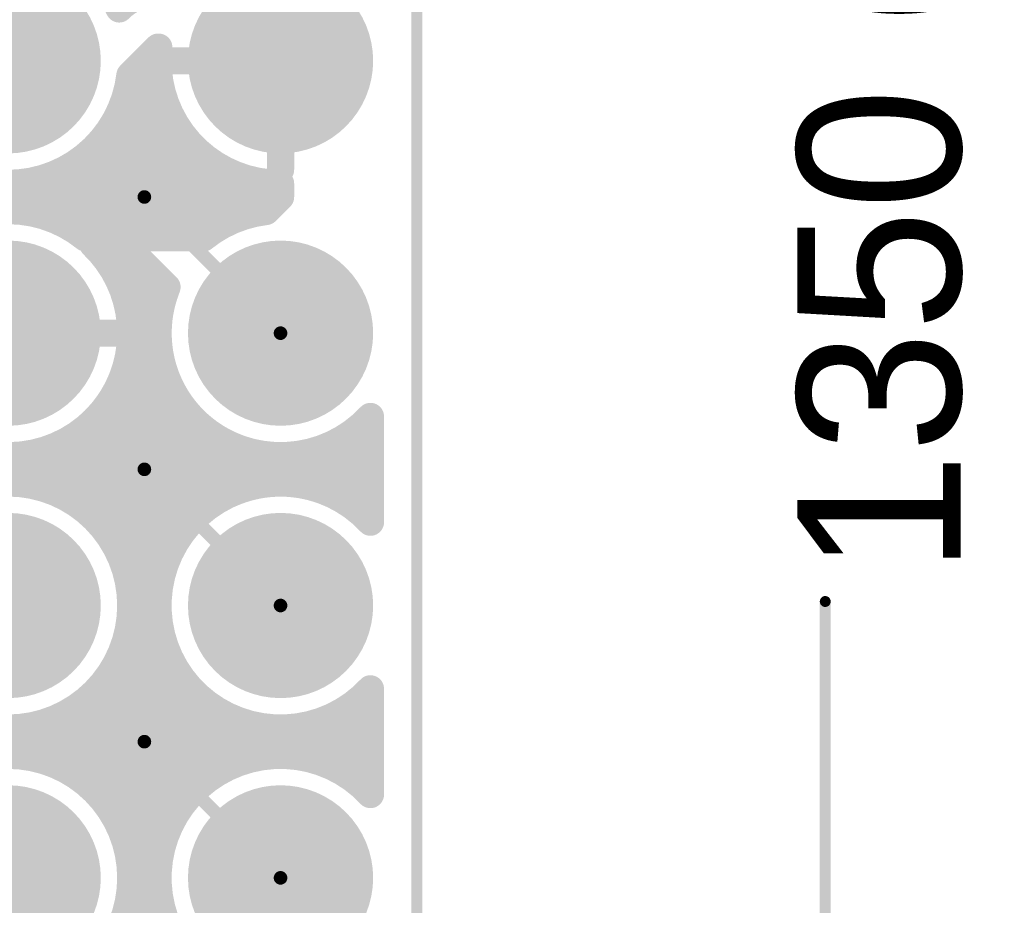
# Model space of a CAD drawing. Extents: x 11.97 to 13.92, y 4.15 to 5.65.
# Tile 41 of 52: x 13.55 to 13.92, y 4.49 to 4.82. Entities that reach past the tile are written whole.
import ezdxf

# ---------------------------------------------------------------- set-up
doc = ezdxf.new("R2010")
doc.units = 0
doc.layers.get('0').update_dxf_attribs({"linetype": 'CONTINUOUS'})
for name, color, linetype in [('BOTTOMLAYER', 5, 'CONTINUOUS'), ('BOTTOMSOLDER', 6, 'CONTINUOUS'), ('KEEPOUTLAYER', 6, 'CONTINUOUS'), ('MECHANICAL1', 6, 'CONTINUOUS'), ('MULTILAYER', 9, 'CONTINUOUS'), ('TOPLAYER', 1, 'CONTINUOUS'), ('TOPSOLDER', 216, 'CONTINUOUS')]:
    doc.layers.add(name, color=color, linetype=linetype)

# ---------------------------------------------------------------- blocks, each defined once
blk = doc.blocks.new('MM_MOTOR_51')
at = {"layer": 'BOTTOMSOLDER', "const_width": 0.034}
for points in [[(0.283, 0, 1), (0.317, 0, 1)], [(0.383, 0, 1), (0.417, 0, 1)], [(0.483, 0, 1), (0.517, 0, 1)], [(0.583, 0, 1), (0.617, 0, 1)], [(0.283, -0.1, 1), (0.317, -0.1, 1)], [(0.383, -0.1, 1), (0.417, -0.1, 1)], [(0.483, -0.1, 1), (0.517, -0.1, 1)], [(0.583, -0.1, 1), (0.617, -0.1, 1)]]:
    blk.add_lwpolyline(points, format="xyb", close=True, dxfattribs=at)
at = {"layer": 'MULTILAYER', "const_width": 0.03}
for points in [[(0.285, 0, 1), (0.315, 0, 1)], [(0.385, 0, 1), (0.415, 0, 1)], [(0.485, 0, 1), (0.515, 0, 1)], [(0.585, 0, 1), (0.615, 0, 1)], [(0.285, -0.1, 1), (0.315, -0.1, 1)], [(0.385, -0.1, 1), (0.415, -0.1, 1)], [(0.485, -0.1, 1), (0.515, -0.1, 1)], [(0.585, -0.1, 1), (0.615, -0.1, 1)]]:
    blk.add_lwpolyline(points, format="xyb", close=True, dxfattribs=at)
at = {"layer": 'TOPSOLDER', "const_width": 0.034}
for points in [[(0.283, 0, 1), (0.317, 0, 1)], [(0.383, 0, 1), (0.417, 0, 1)], [(0.483, 0, 1), (0.517, 0, 1)], [(0.583, 0, 1), (0.617, 0, 1)], [(0.283, -0.1, 1), (0.317, -0.1, 1)], [(0.383, -0.1, 1), (0.417, -0.1, 1)], [(0.483, -0.1, 1), (0.517, -0.1, 1)], [(0.583, -0.1, 1), (0.617, -0.1, 1)]]:
    blk.add_lwpolyline(points, format="xyb", close=True, dxfattribs=at)

msp = doc.modelspace()

# ---------------------------------------------------------------- linework, layer by layer
at = {"layer": 'BOTTOMLAYER'}
for points, const_width in [([(13.315, 4.75), (13.6, 4.75)], 0.005), ([(13.6, 4.75), (13.65, 4.7)], 0.005), ([(13.581125, 4.7325), (13.592751, 4.7325)], 0.01), ([(13.584, 4.729479), (13.584, 4.7325)], 0.01), ([(13.592, 4.716156), (13.592, 4.7325)], 0.01), ([(13.592751, 4.7325), (13.60831, 4.716941)], 0.01), ([(13.585228, 4.728), (13.597251, 4.728)], 0.01), ([(13.6, 4.6675), (13.6, 4.725251)], 0.01), ([(13.590311, 4.72), (13.605251, 4.72)], 0.01), ([(13.593371, 4.712), (13.60663, 4.712)], 0.01), ([(13.594822, 4.704), (13.605178, 4.704)], 0.01), ([(13.51, 4.7), (13.55, 4.7)], 0.01), ([(13.55, 4.7), (13.59, 4.7)], 0.01), ([(13.594822, 4.696), (13.605178, 4.696)], 0.01), ([(13.593371, 4.688), (13.60663, 4.688)], 0.01), ([(13.592, 4.6675), (13.592, 4.683845)], 0.01), ([(13.608, 4.665564), (13.608, 4.683845)], 0.01), ([(13.590311, 4.68), (13.609689, 4.68)], 0.01), ([(13.584, 4.6675), (13.584, 4.670521)], 0.01), ([(13.585228, 4.672), (13.614772, 4.672)], 0.01), ([(13.616, 4.658749), (13.616, 4.670521)], 0.01), ([(13.581125, 4.6675), (13.6, 4.6675)], 0.01), ([(13.68, 4.633541), (13.68, 4.666459)], 0.01), ([(13.683, 4.630594), (13.683, 4.669406)], 0.01), ([(13.6105, 4.664), (13.623, 4.664)], 0.01), ([(13.612374, 4.662374), (13.633059, 4.64169)], 0.01), ([(13.624, 4.650749), (13.624, 4.663271)], 0.01), ([(13.677, 4.664), (13.683, 4.664)], 0.01), ([(13.672, 4.639256), (13.672, 4.660744)], 0.01), ([(13.618749, 4.656), (13.640566, 4.656)], 0.01), ([(13.632, 4.642749), (13.632, 4.658757)], 0.01), ([(13.64, 4.643875), (13.64, 4.656125)], 0.01), ([(13.656, 4.644598), (13.656, 4.655402)], 0.01), ([(13.659434, 4.656), (13.683, 4.656)], 0.01), ([(13.664, 4.642767), (13.664, 4.657233)], 0.01), ([(13.648, 4.644956), (13.648, 4.655044)], 0.01), ([(13.626749, 4.648), (13.683, 4.648)], 0.01), ([(13.5, 4.65), (13.6, 4.65)], 0.005), ([(13.6, 4.65), (13.65, 4.6)], 0.005), ([(13.670616, 4.64), (13.683, 4.64)], 0.01), ([(13.5, 4.55), (13.6, 4.55)], 0.005), ([(13.6, 4.55), (13.65, 4.5)], 0.005)]:
    msp.add_lwpolyline(points, dxfattribs=dict(at, const_width=const_width))
for points, const_width in [([(13.59875, 4.75, 1), (13.60125, 4.75, 1)], 0.0025), ([(13.59875, 4.75, 1), (13.60125, 4.75, 1)], 0.0025), ([(13.578625, 4.7325, 1), (13.583625, 4.7325, 1)], 0.005), ([(13.578625, 4.7325, 1), (13.583625, 4.7325, 1)], 0.005), ([(13.5815, 4.7325, 1), (13.5865, 4.7325, 1)], 0.005), ([(13.5895, 4.7325, 1), (13.5945, 4.7325, 1)], 0.005), ([(13.590251, 4.7325, 1), (13.595251, 4.7325, 1)], 0.005), ([(13.590251, 4.7325, 1), (13.595251, 4.7325, 1)], 0.005), ([(13.5815, 4.729479, 1), (13.5865, 4.729479, 1)], 0.005), ([(13.582728, 4.728, 1), (13.587728, 4.728, 1)], 0.005), ([(13.594751, 4.728, 1), (13.599751, 4.728, 1)], 0.005), ([(13.5975, 4.725251, 1), (13.6025, 4.725251, 1)], 0.005), ([(13.587811, 4.72, 1), (13.592811, 4.72, 1)], 0.005), ([(13.602751, 4.72, 1), (13.607751, 4.72, 1)], 0.005), ([(13.605811, 4.716941, 1), (13.61081, 4.716941, 1)], 0.005), ([(13.605811, 4.716941, 1), (13.61081, 4.716941, 1)], 0.005), ([(13.5895, 4.716156, 1), (13.5945, 4.716156, 1)], 0.005), ([(13.59087, 4.712, 1), (13.595871, 4.712, 1)], 0.005), ([(13.60413, 4.712, 1), (13.609129, 4.712, 1)], 0.005), ([(13.592322, 4.704, 1), (13.597322, 4.704, 1)], 0.005), ([(13.602678, 4.704, 1), (13.607678, 4.704, 1)], 0.005), ([(13.5475, 4.7, 1), (13.5525, 4.7, 1)], 0.005), ([(13.5475, 4.7, 1), (13.5525, 4.7, 1)], 0.005), ([(13.5875, 4.7, 1), (13.5925, 4.7, 1)], 0.005), ([(13.5925, 4.7, 1), (13.5975, 4.7, 1)], 0.005), ([(13.5925, 4.7, 1), (13.5975, 4.7, 1)], 0.005), ([(13.592322, 4.696, 1), (13.597322, 4.696, 1)], 0.005), ([(13.602678, 4.696, 1), (13.607678, 4.696, 1)], 0.005), ([(13.64875, 4.7, 1), (13.65125, 4.7, 1)], 0.0025), ([(13.59087, 4.688, 1), (13.595871, 4.688, 1)], 0.005), ([(13.60413, 4.688, 1), (13.609129, 4.688, 1)], 0.005), ([(13.5895, 4.683845, 1), (13.5945, 4.683845, 1)], 0.005), ([(13.6055, 4.683845, 1), (13.6105, 4.683845, 1)], 0.005), ([(13.587811, 4.68, 1), (13.592811, 4.68, 1)], 0.005), ([(13.607189, 4.68, 1), (13.612189, 4.68, 1)], 0.005), ([(13.5815, 4.670521, 1), (13.5865, 4.670521, 1)], 0.005), ([(13.582728, 4.672, 1), (13.587728, 4.672, 1)], 0.005), ([(13.612272, 4.672, 1), (13.617272, 4.672, 1)], 0.005), ([(13.6135, 4.670521, 1), (13.6185, 4.670521, 1)], 0.005), ([(13.578625, 4.6675, 1), (13.583625, 4.6675, 1)], 0.005), ([(13.578625, 4.6675, 1), (13.583625, 4.6675, 1)], 0.005), ([(13.5815, 4.6675, 1), (13.5865, 4.6675, 1)], 0.005), ([(13.5895, 4.6675, 1), (13.5945, 4.6675, 1)], 0.005), ([(13.5975, 4.6675, 1), (13.6025, 4.6675, 1)], 0.005), ([(13.5975, 4.6675, 1), (13.6025, 4.6675, 1)], 0.005), ([(13.5975, 4.6675, 1), (13.6025, 4.6675, 1)], 0.005), ([(13.5975, 4.6675, 1), (13.6025, 4.6675, 1)], 0.005), ([(13.6775, 4.666459, 1), (13.6825, 4.666459, 1)], 0.005), ([(13.6805, 4.669406, 1), (13.6855, 4.669406, 1)], 0.005), ([(13.6805, 4.669406, 1), (13.6855, 4.669406, 1)], 0.005), ([(13.6055, 4.665564, 1), (13.6105, 4.665564, 1)], 0.005), ([(13.608, 4.664, 1), (13.613, 4.664, 1)], 0.005), ([(13.609874, 4.662374, 1), (13.614874, 4.662374, 1)], 0.005), ([(13.609874, 4.662374, 1), (13.614874, 4.662374, 1)], 0.005), ([(13.609874, 4.662374, 1), (13.614874, 4.662374, 1)], 0.005), ([(13.6205, 4.664, 1), (13.6255, 4.664, 1)], 0.005), ([(13.6215, 4.663271, 1), (13.6265, 4.663271, 1)], 0.005), ([(13.6745, 4.664, 1), (13.6795, 4.664, 1)], 0.005), ([(13.6805, 4.664, 1), (13.6855, 4.664, 1)], 0.005), ([(13.6695, 4.660744, 1), (13.6745, 4.660744, 1)], 0.005), ([(13.6135, 4.658749, 1), (13.6185, 4.658749, 1)], 0.005), ([(13.616249, 4.656, 1), (13.621249, 4.656, 1)], 0.005), ([(13.6295, 4.658757, 1), (13.6345, 4.658757, 1)], 0.005), ([(13.6375, 4.656125, 1), (13.6425, 4.656125, 1)], 0.005), ([(13.638066, 4.656, 1), (13.643066, 4.656, 1)], 0.005), ([(13.6535, 4.655402, 1), (13.6585, 4.655402, 1)], 0.005), ([(13.656934, 4.656, 1), (13.661934, 4.656, 1)], 0.005), ([(13.6615, 4.657233, 1), (13.6665, 4.657233, 1)], 0.005), ([(13.6805, 4.656, 1), (13.6855, 4.656, 1)], 0.005), ([(13.6455, 4.655044, 1), (13.6505, 4.655044, 1)], 0.005), ([(13.6215, 4.650749, 1), (13.6265, 4.650749, 1)], 0.005), ([(13.624249, 4.648, 1), (13.629249, 4.648, 1)], 0.005), ([(13.6805, 4.648, 1), (13.6855, 4.648, 1)], 0.005), ([(13.59875, 4.65, 1), (13.60125, 4.65, 1)], 0.0025), ([(13.59875, 4.65, 1), (13.60125, 4.65, 1)], 0.0025), ([(13.6455, 4.644956, 1), (13.6505, 4.644956, 1)], 0.005), ([(13.6535, 4.644598, 1), (13.6585, 4.644598, 1)], 0.005), ([(13.6295, 4.642749, 1), (13.6345, 4.642749, 1)], 0.005), ([(13.630559, 4.64169, 1), (13.635559, 4.64169, 1)], 0.005), ([(13.630559, 4.64169, 1), (13.635559, 4.64169, 1)], 0.005), ([(13.6375, 4.643875, 1), (13.6425, 4.643875, 1)], 0.005), ([(13.6615, 4.642767, 1), (13.6665, 4.642767, 1)], 0.005), ([(13.668116, 4.64, 1), (13.673115, 4.64, 1)], 0.005), ([(13.6695, 4.639256, 1), (13.6745, 4.639256, 1)], 0.005), ([(13.6805, 4.64, 1), (13.6855, 4.64, 1)], 0.005), ([(13.6775, 4.633541, 1), (13.6825, 4.633541, 1)], 0.005), ([(13.6805, 4.630594, 1), (13.6855, 4.630594, 1)], 0.005), ([(13.6805, 4.630594, 1), (13.6855, 4.630594, 1)], 0.005), ([(13.64875, 4.6, 1), (13.65125, 4.6, 1)], 0.0025), ([(13.59875, 4.55, 1), (13.60125, 4.55, 1)], 0.0025), ([(13.59875, 4.55, 1), (13.60125, 4.55, 1)], 0.0025), ([(13.64875, 4.5, 1), (13.65125, 4.5, 1)], 0.0025)]:
    msp.add_lwpolyline(points, format="xyb", close=True, dxfattribs=dict(at, const_width=const_width))
at = {"layer": 'BOTTOMLAYER', "const_width": 0.01}
for points in [[(13.581125, 4.7325, -0.204535), (13.595, 4.7)], [(13.683, 4.669406, -0.833768), (13.60831, 4.716941)], [(13.595, 4.7, -0.204535), (13.581125, 4.6675)], [(13.6, 4.6675, -0.198912), (13.612374, 4.662374)], [(13.6, 4.6675, -0.198912), (13.612374, 4.662374)], [(13.633059, 4.64169, -0.311854), (13.683, 4.630594)]]:
    msp.add_lwpolyline(points, format="xyb", dxfattribs=at)
at = {"layer": 'KEEPOUTLAYER', "const_width": 0.004}
msp.add_lwpolyline([(13.7, 4.15), (13.7, 5.5)], dxfattribs=at)
at = {"layer": 'MECHANICAL1', "const_width": 0.004}
for points in [[(13.7, 4.15), (13.7, 5.5)], [(13.85, 4.15), (13.85, 4.601473)]]:
    msp.add_lwpolyline(points, dxfattribs=at)
at = {"layer": 'MECHANICAL1', "const_width": 0.002}
msp.add_lwpolyline([(13.849, 4.601473, 1), (13.851, 4.601473, 1)], format="xyb", close=True, dxfattribs=at)
at = {"layer": 'TOPLAYER', "const_width": 0.01}
for points in [[(13.53, 4.840311, -0.421079), (13.590768, 4.819052)], [(13.590858, 4.819142, -0.200723), (13.605139, 4.824999)], [(13.594685, 4.794685, -1.196867), (13.51, 4.820615)], [(13.65, 4.755, -0.447214), (13.605279, 4.805)], [(13.507267, 4.714102, -0.524343), (13.578284, 4.735)], [(13.621716, 4.735, -0.14125), (13.644685, 4.744685)], [(13.592426, 4.715, -0.085164), (13.595, 4.7)], [(13.683, 4.669406, -0.814402), (13.607574, 4.715)], [(13.595, 4.7, -0.851753), (13.507278, 4.685864)], [(13.683, 4.569406, -2.54951), (13.683, 4.630594)], [(13.683, 4.469406, -2.54951), (13.683, 4.530594)]]:
    msp.add_lwpolyline(points, format="xyb", dxfattribs=at)
at = {"layer": 'TOPLAYER'}
for points, const_width in [([(13.588268, 4.819052, 1), (13.593268, 4.819052, 1)], 0.005), ([(13.588358, 4.819142, 1), (13.593358, 4.819142, 1)], 0.005), ([(13.6025, 4.805, 1), (13.6075, 4.805, 1)], 0.005), ([(13.602779, 4.805, 1), (13.607779, 4.805, 1)], 0.005), ([(13.5975, 4.8, 1), (13.6025, 4.8, 1)], 0.005), ([(13.5975, 4.8, 1), (13.6025, 4.8, 1)], 0.005), ([(13.6025, 4.8, 1), (13.6075, 4.8, 1)], 0.005), ([(13.6075, 4.8, 1), (13.6125, 4.8, 1)], 0.005), ([(13.6475, 4.8, 1), (13.6525, 4.8, 1)], 0.005), ([(13.6475, 4.8, 1), (13.6525, 4.8, 1)], 0.005), ([(13.592185, 4.794685, 1), (13.597185, 4.794685, 1)], 0.005), ([(13.592185, 4.794685, 1), (13.597185, 4.794685, 1)], 0.005), ([(13.591783, 4.792, 1), (13.596783, 4.792, 1)], 0.005), ([(13.603217, 4.792, 1), (13.608217, 4.792, 1)], 0.005), ([(13.5895, 4.783844, 1), (13.5945, 4.783844, 1)], 0.005), ([(13.58956, 4.784, 1), (13.59456, 4.784, 1)], 0.005), ([(13.605441, 4.784, 1), (13.61044, 4.784, 1)], 0.005), ([(13.6055, 4.783844, 1), (13.6105, 4.783844, 1)], 0.005), ([(13.585566, 4.776, 1), (13.590566, 4.776, 1)], 0.005), ([(13.609434, 4.776, 1), (13.614434, 4.776, 1)], 0.005), ([(13.579139, 4.768, 1), (13.584139, 4.768, 1)], 0.005), ([(13.5815, 4.770521, 1), (13.5865, 4.770521, 1)], 0.005), ([(13.6135, 4.770521, 1), (13.6185, 4.770521, 1)], 0.005), ([(13.615861, 4.768, 1), (13.620861, 4.768, 1)], 0.005), ([(13.568115, 4.76, 1), (13.573116, 4.76, 1)], 0.005), ([(13.5735, 4.763271, 1), (13.5785, 4.763271, 1)], 0.005), ([(13.6215, 4.763271, 1), (13.6265, 4.763271, 1)], 0.005), ([(13.626884, 4.76, 1), (13.631884, 4.76, 1)], 0.005), ([(13.6475, 4.76, 1), (13.6525, 4.76, 1)], 0.005), ([(13.5655, 4.758757, 1), (13.5705, 4.758757, 1)], 0.005), ([(13.6295, 4.758757, 1), (13.6345, 4.758757, 1)], 0.005), ([(13.5495, 4.755045, 1), (13.5545, 4.755045, 1)], 0.005), ([(13.5575, 4.756125, 1), (13.5625, 4.756125, 1)], 0.005), ([(13.6375, 4.756125, 1), (13.6425, 4.756125, 1)], 0.005), ([(13.6455, 4.755045, 1), (13.6505, 4.755045, 1)], 0.005), ([(13.6475, 4.755, 1), (13.6525, 4.755, 1)], 0.005), ([(13.6475, 4.755, 1), (13.6525, 4.755, 1)], 0.005), ([(13.6475, 4.752, 1), (13.6525, 4.752, 1)], 0.005), ([(13.6475, 4.75, 1), (13.6525, 4.75, 1)], 0.005), ([(13.6475, 4.75, 1), (13.6525, 4.75, 1)], 0.005), ([(13.6455, 4.748, 1), (13.6505, 4.748, 1)], 0.005), ([(13.5495, 4.744955, 1), (13.5545, 4.744955, 1)], 0.005), ([(13.556934, 4.744, 1), (13.561934, 4.744, 1)], 0.005), ([(13.5575, 4.743875, 1), (13.5625, 4.743875, 1)], 0.005), ([(13.6375, 4.743875, 1), (13.6425, 4.743875, 1)], 0.005), ([(13.638066, 4.744, 1), (13.643066, 4.744, 1)], 0.005), ([(13.642185, 4.744685, 1), (13.647185, 4.744685, 1)], 0.005), ([(13.642185, 4.744685, 1), (13.647185, 4.744685, 1)], 0.005), ([(13.5655, 4.741243, 1), (13.5705, 4.741243, 1)], 0.005), ([(13.6295, 4.741243, 1), (13.6345, 4.741243, 1)], 0.005), ([(13.5735, 4.736729, 1), (13.5785, 4.736729, 1)], 0.005), ([(13.5745, 4.736, 1), (13.5795, 4.736, 1)], 0.005), ([(13.575784, 4.735, 1), (13.580784, 4.735, 1)], 0.005), ([(13.575784, 4.735, 1), (13.580784, 4.735, 1)], 0.005), ([(13.5815, 4.735, 1), (13.5865, 4.735, 1)], 0.005), ([(13.5895, 4.735, 1), (13.5945, 4.735, 1)], 0.005), ([(13.5975, 4.735, 1), (13.6025, 4.735, 1)], 0.005), ([(13.6055, 4.735, 1), (13.6105, 4.735, 1)], 0.005), ([(13.6135, 4.735, 1), (13.6185, 4.735, 1)], 0.005), ([(13.619216, 4.735, 1), (13.624216, 4.735, 1)], 0.005), ([(13.619216, 4.735, 1), (13.624216, 4.735, 1)], 0.005), ([(13.6205, 4.736, 1), (13.6255, 4.736, 1)], 0.005), ([(13.6215, 4.736729, 1), (13.6265, 4.736729, 1)], 0.005), ([(13.589926, 4.715, 1), (13.594926, 4.715, 1)], 0.005), ([(13.589926, 4.715, 1), (13.594926, 4.715, 1)], 0.005), ([(13.5975, 4.715, 1), (13.6025, 4.715, 1)], 0.005), ([(13.605074, 4.715, 1), (13.610074, 4.715, 1)], 0.005), ([(13.605074, 4.715, 1), (13.610074, 4.715, 1)], 0.005), ([(13.59087, 4.712, 1), (13.595871, 4.712, 1)], 0.005), ([(13.60413, 4.712, 1), (13.609129, 4.712, 1)], 0.005), ([(13.592322, 4.704, 1), (13.597322, 4.704, 1)], 0.005), ([(13.602678, 4.704, 1), (13.607678, 4.704, 1)], 0.005), ([(13.588, 4.7, 1), (13.592, 4.7, 1)], 0.004), ([(13.5925, 4.7, 1), (13.5975, 4.7, 1)], 0.005), ([(13.5925, 4.7, 1), (13.5975, 4.7, 1)], 0.005), ([(13.592322, 4.696, 1), (13.597322, 4.696, 1)], 0.005), ([(13.602678, 4.696, 1), (13.607678, 4.696, 1)], 0.005), ([(13.59087, 4.688, 1), (13.595871, 4.688, 1)], 0.005), ([(13.60413, 4.688, 1), (13.609129, 4.688, 1)], 0.005), ([(13.5895, 4.683845, 1), (13.5945, 4.683845, 1)], 0.005), ([(13.6055, 4.683845, 1), (13.6105, 4.683845, 1)], 0.005), ([(13.587811, 4.68, 1), (13.592811, 4.68, 1)], 0.005), ([(13.607189, 4.68, 1), (13.612189, 4.68, 1)], 0.005), ([(13.5815, 4.670521, 1), (13.5865, 4.670521, 1)], 0.005), ([(13.582728, 4.672, 1), (13.587728, 4.672, 1)], 0.005), ([(13.612272, 4.672, 1), (13.617272, 4.672, 1)], 0.005), ([(13.6135, 4.670521, 1), (13.6185, 4.670521, 1)], 0.005), ([(13.6775, 4.666459, 1), (13.6825, 4.666459, 1)], 0.005), ([(13.6805, 4.669406, 1), (13.6855, 4.669406, 1)], 0.005), ([(13.6805, 4.669406, 1), (13.6855, 4.669406, 1)], 0.005), ([(13.5735, 4.663271, 1), (13.5785, 4.663271, 1)], 0.005), ([(13.5745, 4.664, 1), (13.5795, 4.664, 1)], 0.005), ([(13.6205, 4.664, 1), (13.6255, 4.664, 1)], 0.005), ([(13.6215, 4.663271, 1), (13.6265, 4.663271, 1)], 0.005), ([(13.6745, 4.664, 1), (13.6795, 4.664, 1)], 0.005), ([(13.6805, 4.664, 1), (13.6855, 4.664, 1)], 0.005), ([(13.6695, 4.660744, 1), (13.6745, 4.660744, 1)], 0.005), ([(13.556934, 4.656, 1), (13.561934, 4.656, 1)], 0.005), ([(13.5575, 4.656125, 1), (13.5625, 4.656125, 1)], 0.005), ([(13.5655, 4.658757, 1), (13.5705, 4.658757, 1)], 0.005), ([(13.6295, 4.658757, 1), (13.6345, 4.658757, 1)], 0.005), ([(13.6375, 4.656125, 1), (13.6425, 4.656125, 1)], 0.005), ([(13.638066, 4.656, 1), (13.643066, 4.656, 1)], 0.005), ([(13.6535, 4.655402, 1), (13.6585, 4.655402, 1)], 0.005), ([(13.656934, 4.656, 1), (13.661934, 4.656, 1)], 0.005), ([(13.6615, 4.657233, 1), (13.6665, 4.657233, 1)], 0.005), ([(13.6805, 4.656, 1), (13.6855, 4.656, 1)], 0.005), ([(13.5495, 4.655044, 1), (13.5545, 4.655044, 1)], 0.005), ([(13.6455, 4.655044, 1), (13.6505, 4.655044, 1)], 0.005), ([(13.6805, 4.648, 1), (13.6855, 4.648, 1)], 0.005), ([(13.595, 4.6, 1), (13.505, 4.6, 1)], 0.01), ([(13.5495, 4.644956, 1), (13.5545, 4.644956, 1)], 0.005), ([(13.6455, 4.644956, 1), (13.6505, 4.644956, 1)], 0.005), ([(13.6535, 4.644598, 1), (13.6585, 4.644598, 1)], 0.005), ([(13.5575, 4.643875, 1), (13.5625, 4.643875, 1)], 0.005), ([(13.5655, 4.641243, 1), (13.5705, 4.641243, 1)], 0.005), ([(13.6295, 4.641243, 1), (13.6345, 4.641243, 1)], 0.005), ([(13.6375, 4.643875, 1), (13.6425, 4.643875, 1)], 0.005), ([(13.6615, 4.642767, 1), (13.6665, 4.642767, 1)], 0.005), ([(13.568115, 4.64, 1), (13.573116, 4.64, 1)], 0.005), ([(13.626884, 4.64, 1), (13.631884, 4.64, 1)], 0.005), ([(13.668116, 4.64, 1), (13.673115, 4.64, 1)], 0.005), ([(13.6695, 4.639256, 1), (13.6745, 4.639256, 1)], 0.005), ([(13.6805, 4.64, 1), (13.6855, 4.64, 1)], 0.005), ([(13.5735, 4.636729, 1), (13.5785, 4.636729, 1)], 0.005), ([(13.6215, 4.636729, 1), (13.6265, 4.636729, 1)], 0.005), ([(13.6775, 4.633541, 1), (13.6825, 4.633541, 1)], 0.005), ([(13.579139, 4.632, 1), (13.584139, 4.632, 1)], 0.005), ([(13.615861, 4.632, 1), (13.620861, 4.632, 1)], 0.005), ([(13.6805, 4.630594, 1), (13.6855, 4.630594, 1)], 0.005), ([(13.6805, 4.630594, 1), (13.6855, 4.630594, 1)], 0.005), ([(13.5815, 4.629479, 1), (13.5865, 4.629479, 1)], 0.005), ([(13.6135, 4.629479, 1), (13.6185, 4.629479, 1)], 0.005), ([(13.585566, 4.624, 1), (13.590566, 4.624, 1)], 0.005), ([(13.609434, 4.624, 1), (13.614434, 4.624, 1)], 0.005), ([(13.5895, 4.616155, 1), (13.5945, 4.616155, 1)], 0.005), ([(13.58956, 4.616, 1), (13.59456, 4.616, 1)], 0.005), ([(13.605441, 4.616, 1), (13.61044, 4.616, 1)], 0.005), ([(13.6055, 4.616155, 1), (13.6105, 4.616155, 1)], 0.005), ([(13.591783, 4.608, 1), (13.596783, 4.608, 1)], 0.005), ([(13.603217, 4.608, 1), (13.608217, 4.608, 1)], 0.005), ([(13.5925, 4.6, 1), (13.5975, 4.6, 1)], 0.005), ([(13.5925, 4.6, 1), (13.5975, 4.6, 1)], 0.005), ([(13.6025, 4.6, 1), (13.6075, 4.6, 1)], 0.005), ([(13.591783, 4.592, 1), (13.596783, 4.592, 1)], 0.005), ([(13.603217, 4.592, 1), (13.608217, 4.592, 1)], 0.005), ([(13.5895, 4.583844, 1), (13.5945, 4.583844, 1)], 0.005), ([(13.58956, 4.584, 1), (13.59456, 4.584, 1)], 0.005), ([(13.605441, 4.584, 1), (13.61044, 4.584, 1)], 0.005), ([(13.6055, 4.583844, 1), (13.6105, 4.583844, 1)], 0.005), ([(13.585566, 4.576, 1), (13.590566, 4.576, 1)], 0.005), ([(13.609434, 4.576, 1), (13.614434, 4.576, 1)], 0.005), ([(13.5815, 4.570521, 1), (13.5865, 4.570521, 1)], 0.005), ([(13.6135, 4.570521, 1), (13.6185, 4.570521, 1)], 0.005), ([(13.6805, 4.569406, 1), (13.6855, 4.569406, 1)], 0.005), ([(13.6805, 4.569406, 1), (13.6855, 4.569406, 1)], 0.005), ([(13.579139, 4.568, 1), (13.584139, 4.568, 1)], 0.005), ([(13.615861, 4.568, 1), (13.620861, 4.568, 1)], 0.005), ([(13.6775, 4.566459, 1), (13.6825, 4.566459, 1)], 0.005), ([(13.5735, 4.563271, 1), (13.5785, 4.563271, 1)], 0.005), ([(13.6215, 4.563271, 1), (13.6265, 4.563271, 1)], 0.005), ([(13.5655, 4.558757, 1), (13.5705, 4.558757, 1)], 0.005), ([(13.568115, 4.56, 1), (13.573116, 4.56, 1)], 0.005), ([(13.626884, 4.56, 1), (13.631884, 4.56, 1)], 0.005), ([(13.6295, 4.558757, 1), (13.6345, 4.558757, 1)], 0.005), ([(13.668116, 4.56, 1), (13.673115, 4.56, 1)], 0.005), ([(13.6695, 4.560744, 1), (13.6745, 4.560744, 1)], 0.005), ([(13.6805, 4.56, 1), (13.6855, 4.56, 1)], 0.005), ([(13.5495, 4.555045, 1), (13.5545, 4.555045, 1)], 0.005), ([(13.5575, 4.556125, 1), (13.5625, 4.556125, 1)], 0.005), ([(13.6375, 4.556125, 1), (13.6425, 4.556125, 1)], 0.005), ([(13.6455, 4.555045, 1), (13.6505, 4.555045, 1)], 0.005), ([(13.6535, 4.555402, 1), (13.6585, 4.555402, 1)], 0.005), ([(13.6615, 4.557233, 1), (13.6665, 4.557233, 1)], 0.005), ([(13.6805, 4.552, 1), (13.6855, 4.552, 1)], 0.005), ([(13.595, 4.5, 1), (13.505, 4.5, 1)], 0.01), ([(13.5495, 4.544956, 1), (13.5545, 4.544956, 1)], 0.005), ([(13.556934, 4.544, 1), (13.561934, 4.544, 1)], 0.005), ([(13.5575, 4.543875, 1), (13.5625, 4.543875, 1)], 0.005), ([(13.6375, 4.543875, 1), (13.6425, 4.543875, 1)], 0.005), ([(13.638066, 4.544, 1), (13.643066, 4.544, 1)], 0.005), ([(13.6455, 4.544956, 1), (13.6505, 4.544956, 1)], 0.005), ([(13.6535, 4.544598, 1), (13.6585, 4.544598, 1)], 0.005), ([(13.656934, 4.544, 1), (13.661934, 4.544, 1)], 0.005), ([(13.6805, 4.544, 1), (13.6855, 4.544, 1)], 0.005), ([(13.5655, 4.541243, 1), (13.5705, 4.541243, 1)], 0.005), ([(13.6295, 4.541243, 1), (13.6345, 4.541243, 1)], 0.005), ([(13.6615, 4.542767, 1), (13.6665, 4.542767, 1)], 0.005), ([(13.5735, 4.536729, 1), (13.5785, 4.536729, 1)], 0.005), ([(13.5745, 4.536, 1), (13.5795, 4.536, 1)], 0.005), ([(13.6205, 4.536, 1), (13.6255, 4.536, 1)], 0.005), ([(13.6215, 4.536729, 1), (13.6265, 4.536729, 1)], 0.005), ([(13.6695, 4.539256, 1), (13.6745, 4.539256, 1)], 0.005), ([(13.6745, 4.536, 1), (13.6795, 4.536, 1)], 0.005), ([(13.6805, 4.536, 1), (13.6855, 4.536, 1)], 0.005), ([(13.6775, 4.533541, 1), (13.6825, 4.533541, 1)], 0.005), ([(13.5815, 4.529479, 1), (13.5865, 4.529479, 1)], 0.005), ([(13.6135, 4.529479, 1), (13.6185, 4.529479, 1)], 0.005), ([(13.6805, 4.530594, 1), (13.6855, 4.530594, 1)], 0.005), ([(13.6805, 4.530594, 1), (13.6855, 4.530594, 1)], 0.005), ([(13.582728, 4.528, 1), (13.587728, 4.528, 1)], 0.005), ([(13.612272, 4.528, 1), (13.617272, 4.528, 1)], 0.005), ([(13.587811, 4.52, 1), (13.592811, 4.52, 1)], 0.005), ([(13.607189, 4.52, 1), (13.612189, 4.52, 1)], 0.005), ([(13.5895, 4.516155, 1), (13.5945, 4.516155, 1)], 0.005), ([(13.6055, 4.516155, 1), (13.6105, 4.516155, 1)], 0.005), ([(13.59087, 4.512, 1), (13.595871, 4.512, 1)], 0.005), ([(13.60413, 4.512, 1), (13.609129, 4.512, 1)], 0.005), ([(13.592322, 4.504, 1), (13.597322, 4.504, 1)], 0.005), ([(13.602678, 4.504, 1), (13.607678, 4.504, 1)], 0.005), ([(13.5925, 4.5, 1), (13.5975, 4.5, 1)], 0.005), ([(13.592322, 4.496, 1), (13.597322, 4.496, 1)], 0.005), ([(13.602678, 4.496, 1), (13.607678, 4.496, 1)], 0.005), ([(13.59087, 4.488, 1), (13.595871, 4.488, 1)], 0.005), ([(13.60413, 4.488, 1), (13.609129, 4.488, 1)], 0.005)]:
    msp.add_lwpolyline(points, format="xyb", close=True, dxfattribs=dict(at, const_width=const_width))
for points, const_width in [([(13.594685, 4.794685), (13.605, 4.805)], 0.01), ([(13.6, 4.735), (13.6, 4.8)], 0.01), ([(13.6, 4.8), (13.605, 4.8)], 0.01), ([(13.61, 4.8), (13.65, 4.8)], 0.01), ([(13.65, 4.76), (13.65, 4.8)], 0.01), ([(13.594283, 4.792), (13.605717, 4.792)], 0.01), ([(13.592, 4.735), (13.592, 4.783844)], 0.01), ([(13.592059, 4.784), (13.60794, 4.784)], 0.01), ([(13.608, 4.735), (13.608, 4.783844)], 0.01), ([(13.588066, 4.776), (13.611934, 4.776)], 0.01), ([(13.581639, 4.768), (13.618361, 4.768)], 0.01), ([(13.584, 4.735), (13.584, 4.770521)], 0.01), ([(13.616, 4.735), (13.616, 4.770521)], 0.01), ([(13.570616, 4.76), (13.629385, 4.76)], 0.01), ([(13.576, 4.736729), (13.576, 4.763271)], 0.01), ([(13.624, 4.736729), (13.624, 4.763271)], 0.01), ([(13.568, 4.741243), (13.568, 4.758757)], 0.01), ([(13.632, 4.741243), (13.632, 4.758757)], 0.01), ([(13.552, 4.744955), (13.552, 4.755045)], 0.01), ([(13.56, 4.743875), (13.56, 4.756125)], 0.01), ([(13.64, 4.743875), (13.64, 4.756125)], 0.01), ([(13.648, 4.748), (13.648, 4.755045)], 0.01), ([(13.65, 4.75), (13.65, 4.755)], 0.01), ([(13.48, 4.752), (13.65, 4.752)], 0.01), ([(13.644685, 4.744685), (13.65, 4.75)], 0.01), ([(13.559434, 4.744), (13.640566, 4.744)], 0.01), ([(13.577, 4.736), (13.623, 4.736)], 0.01), ([(13.578284, 4.735), (13.621716, 4.735)], 0.01), ([(13.592426, 4.715), (13.607574, 4.715)], 0.01), ([(13.6, 4.2675), (13.6, 4.715)], 0.01), ([(13.593371, 4.712), (13.60663, 4.712)], 0.01), ([(13.594822, 4.704), (13.605178, 4.704)], 0.01), ([(13.55, 4.7), (13.59, 4.7)], 0.008), ([(13.594822, 4.696), (13.605178, 4.696)], 0.01), ([(13.593371, 4.688), (13.60663, 4.688)], 0.01), ([(13.592, 4.616155), (13.592, 4.683845)], 0.01), ([(13.608, 4.616155), (13.608, 4.683845)], 0.01), ([(13.590311, 4.68), (13.609689, 4.68)], 0.01), ([(13.584, 4.629479), (13.584, 4.670521)], 0.01), ([(13.585228, 4.672), (13.614772, 4.672)], 0.01), ([(13.616, 4.629479), (13.616, 4.670521)], 0.01), ([(13.68, 4.633541), (13.68, 4.666459)], 0.01), ([(13.683, 4.630594), (13.683, 4.669406)], 0.01), ([(13.576, 4.636729), (13.576, 4.663271)], 0.01), ([(13.577, 4.664), (13.623, 4.664)], 0.01), ([(13.624, 4.636729), (13.624, 4.663271)], 0.01), ([(13.677, 4.664), (13.683, 4.664)], 0.01), ([(13.672, 4.639256), (13.672, 4.660744)], 0.01), ([(13.559434, 4.656), (13.640566, 4.656)], 0.01), ([(13.56, 4.643875), (13.56, 4.656125)], 0.01), ([(13.568, 4.641243), (13.568, 4.658757)], 0.01), ([(13.632, 4.641243), (13.632, 4.658757)], 0.01), ([(13.64, 4.643875), (13.64, 4.656125)], 0.01), ([(13.656, 4.644598), (13.656, 4.655402)], 0.01), ([(13.659434, 4.656), (13.683, 4.656)], 0.01), ([(13.664, 4.642767), (13.664, 4.657233)], 0.01), ([(13.552, 4.644956), (13.552, 4.655044)], 0.01), ([(13.648, 4.644956), (13.648, 4.655044)], 0.01), ([(13.48, 4.648), (13.683, 4.648)], 0.01), ([(13.570616, 4.64), (13.629385, 4.64)], 0.01), ([(13.670616, 4.64), (13.683, 4.64)], 0.01), ([(13.581639, 4.632), (13.618361, 4.632)], 0.01), ([(13.588066, 4.624), (13.611934, 4.624)], 0.01), ([(13.592059, 4.616), (13.60794, 4.616)], 0.01), ([(13.594283, 4.608), (13.605717, 4.608)], 0.01), ([(13.595, 4.6), (13.605, 4.6)], 0.01), ([(13.594283, 4.592), (13.605717, 4.592)], 0.01), ([(13.592, 4.516155), (13.592, 4.583844)], 0.01), ([(13.592059, 4.584), (13.60794, 4.584)], 0.01), ([(13.608, 4.516155), (13.608, 4.583844)], 0.01), ([(13.588066, 4.576), (13.611934, 4.576)], 0.01), ([(13.584, 4.529479), (13.584, 4.570521)], 0.01), ([(13.616, 4.529479), (13.616, 4.570521)], 0.01), ([(13.683, 4.530594), (13.683, 4.569406)], 0.01), ([(13.581639, 4.568), (13.618361, 4.568)], 0.01), ([(13.68, 4.533541), (13.68, 4.566459)], 0.01), ([(13.576, 4.536729), (13.576, 4.563271)], 0.01), ([(13.624, 4.536729), (13.624, 4.563271)], 0.01), ([(13.568, 4.541243), (13.568, 4.558757)], 0.01), ([(13.570616, 4.56), (13.629385, 4.56)], 0.01), ([(13.632, 4.541243), (13.632, 4.558757)], 0.01), ([(13.670616, 4.56), (13.683, 4.56)], 0.01), ([(13.672, 4.539256), (13.672, 4.560744)], 0.01), ([(13.552, 4.544956), (13.552, 4.555045)], 0.01), ([(13.56, 4.543875), (13.56, 4.556125)], 0.01), ([(13.64, 4.543875), (13.64, 4.556125)], 0.01), ([(13.648, 4.544956), (13.648, 4.555045)], 0.01), ([(13.656, 4.544598), (13.656, 4.555402)], 0.01), ([(13.664, 4.542767), (13.664, 4.557233)], 0.01), ([(13.445284, 4.552), (13.683, 4.552)], 0.01), ([(13.559434, 4.544), (13.640566, 4.544)], 0.01), ([(13.659434, 4.544), (13.683, 4.544)], 0.01), ([(13.577, 4.536), (13.623, 4.536)], 0.01), ([(13.677, 4.536), (13.683, 4.536)], 0.01), ([(13.585228, 4.528), (13.614772, 4.528)], 0.01), ([(13.590311, 4.52), (13.609689, 4.52)], 0.01), ([(13.593371, 4.512), (13.60663, 4.512)], 0.01), ([(13.594822, 4.504), (13.605178, 4.504)], 0.01), ([(13.594822, 4.496), (13.605178, 4.496)], 0.01), ([(13.593371, 4.488), (13.60663, 4.488)], 0.01)]:
    msp.add_lwpolyline(points, dxfattribs=dict(at, const_width=const_width))

# ---------------------------------------------------------------- block references
at = {"rotation": 90}
msp.add_blockref('MM_MOTOR_51', (13.55, 4.2), dxfattribs=at)

# ---------------------------------------------------------------- texts
at = {"layer": 'MECHANICAL1'}
msp.add_text('1350 (mil)', height=0.06, rotation=90, dxfattribs=at).set_placement((13.899705, 4.611473))

doc.saveas('drawing.dxf')
